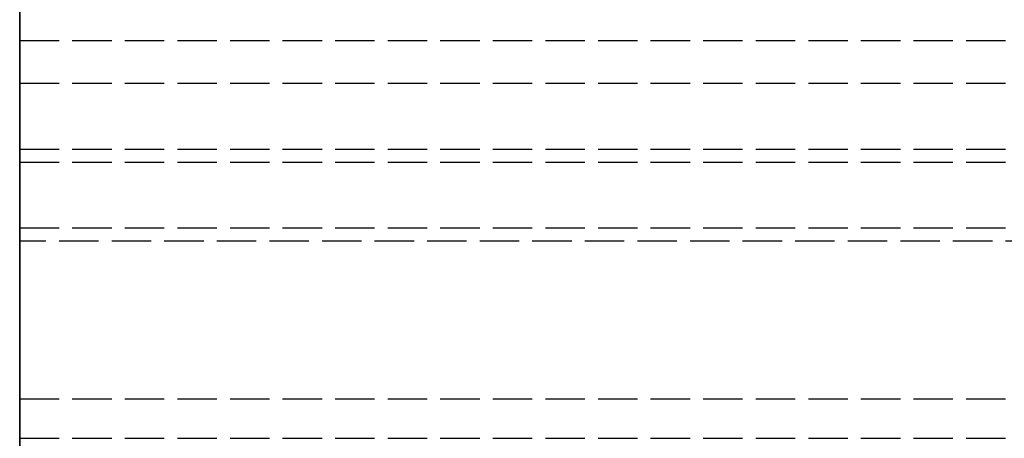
# Model space of a CAD drawing. Header units: millimetres. Extents: x 0 to 2050, y -94 to 94.
# Tile 2 of 13: x 0 to 37, y -28 to -12. Entities that reach past the tile are written whole.
import ezdxf

# ---------------------------------------------------------------- set-up
doc = ezdxf.new("R2010")
doc.units = ezdxf.units.MM
doc.header["$LTSCALE"] = 10
doc.linetypes.add('ALLCAD_Strich', pattern=[0.2, 0.15, -0.05])
doc.layers.add('BESCH_KONT_sich_schn_grun_2d', color=10, linetype='Continuous')
doc.layers.add('BESCH_KONT_sich_schn_seit_2d', color=160, linetype='Continuous')

msp = doc.modelspace()

# ---------------------------------------------------------------- linework, layer by layer
at = {"layer": 'BESCH_KONT_sich_schn_grun_2d', "linetype": 'ALLCAD_Strich'}
for p, q in [((0, 94), (0, -94)), ((0, -12.375), (2020, -12.375)), ((0, -14), (2020, -14)), ((0, -16.5), (2020, -16.5)), ((0, -17), (2050, -17)), ((0, -19.5), (2050, -19.5)), ((1005, -20), (0, -20)), ((0, -26), (2050, -26)), ((0, -27.5), (2050, -27.5)), ((0, -27.5), (2050, -27.5))]:
    msp.add_line(p, q, dxfattribs=at)
at = {"layer": 'BESCH_KONT_sich_schn_seit_2d', "linetype": 'ALLCAD_Strich'}
for p, q in [((0, -94, 2368), (0, 94, 2368)), ((0, 94, 2418), (0, -94, 2418)), ((0, -45.5), (0, 45.5)), ((0, 25.5, 2), (0, -25.5, 2)), ((0, 17, 2362), (0, -17, 2362)), ((0, -17, 2359), (0, 17, 2359)), ((0, -16.5, 2355), (0, 16.5, 2355)), ((0, 12, 2337.5), (0, -12, 2337.5)), ((0, 12, 2333.5), (0, -12, 2333.5)), ((0, -14, 2352.5), (0, -5.5, 2352.5)), ((0, -11.75, 2325.861), (0, -5.75, 2324.253)), ((0, -11.75, 2333), (0, -5.75, 2333)), ((0, -11.75, 2345.139), (0, -6.933, 2346.43)), ((0, -12.375, 2325.5), (0, -7, 2324)), ((0, -16.5, 2322), (0, -7, 2322)), ((0, -20, 2318), (0, -10, 2318)), ((0, -11.75, 2338), (0, -10, 2338)), ((0, -11, 9), (0, -20, 9)), ((0, -11.75, 2340.5), (0, -12, 2340.5)), ((0, -11.75, 2330.5), (0, -12, 2330.5)), ((0, -11.75, 2325.861), (0, -11.75, 2345.139)), ((0, -12, 2330.5), (0, -12, 2340.5)), ((0, -12, 2), (0, -12)), ((0, -12.375, 2326.5), (0, -14, 2326.5)), ((0, -12.375, 2326.5), (0, -12.375, 2325.5)), ((0, -14, 2326.5), (0, -14, 2352.5)), ((0, -14.5, 2355), (0, -14.5, 2359)), ((0, -16.5, 2355), (0, -16.5, 2322)), ((0, -17, 2368), (0, -19.5, 2368)), ((0, -17, 2362), (0, -17, 2368)), ((0, -17, 2353), (0, -17, 2359)), ((0, -19.5, 2353), (0, -17, 2353)), ((0, -19.5, 2361.5), (0, -26, 2361.5)), ((0, -19.5, 2368), (0, -19.5, 2361.5)), ((0, -26, 2359.5), (0, -19.5, 2359.5)), ((0, -19.5, 2359.5), (0, -19.5, 2353)), ((0, -20, 9), (0, -20, 2318)), ((0, -25.5, 2), (0, -25.5, 17)), ((0, -25.5, 17), (0, -45.5, 17)), ((0, -27.5, 6), (0, -25.5, 6)), ((0, -26, 2353), (0, -26, 2359.5)), ((0, -26, 2361.5), (0, -26, 2368)), ((0, -26, 2368), (0, -27.5, 2368)), ((0, -27.5, 2353), (0, -26, 2353)), ((0, -27.5, 2368), (0, -27.5, 2353))]:
    msp.add_line(p, q, dxfattribs=at)

doc.saveas('drawing.dxf')
